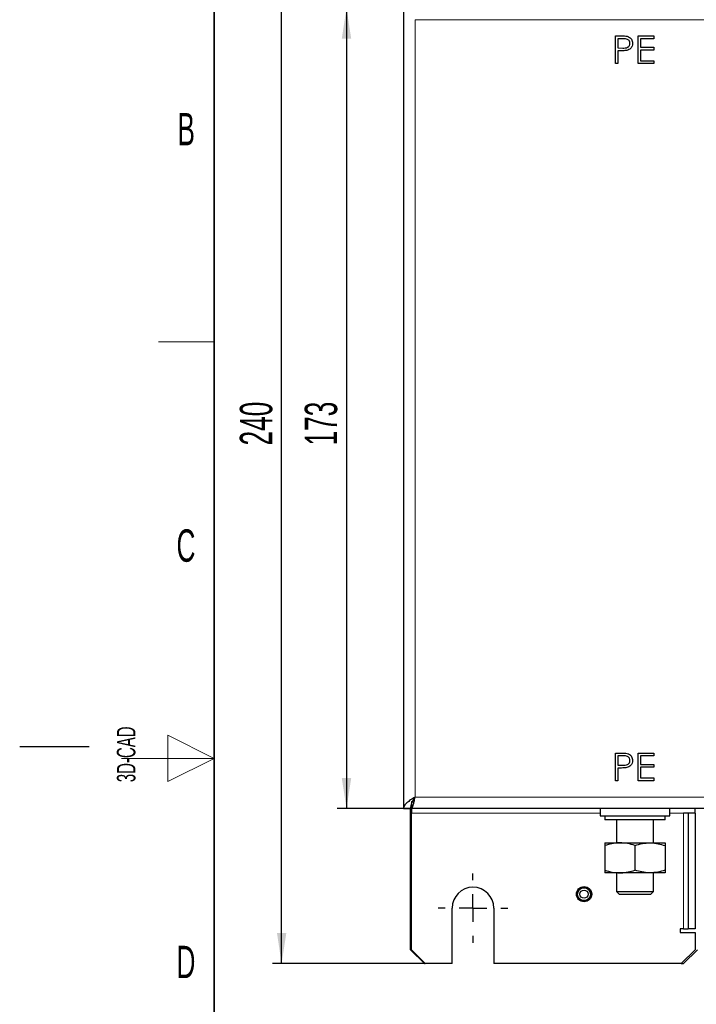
# Model space of a CAD drawing. Header units: millimetres. Extents: x 5 to 418, y 2 to 292.
# Tile 2 of 16: x 5 to 78, y 121 to 227. Entities that reach past the tile are written whole.
import ezdxf

# ---------------------------------------------------------------- set-up
doc = ezdxf.new("R2010")
doc.units = ezdxf.units.MM
doc.layers.add('SLD-0', color=7, linetype='Continuous')
doc.styles.add('SLDTEXTSTYLE0', font='TXT', dxfattribs={"width": 0.605})
doc.dimstyles.new('SLDDIMSTYLE1', dxfattribs={"dimtxt": 3.5, "dimasz": 3.302, "dimexe": 0, "dimexo": 0.0625, "dimgap": 0.875, "dimtad": 1, "dimlfac": 2, "dimrnd": 1e-09, "dimzin": 12, "dimdsep": 46, "dimtxsty": 'SLDTEXTSTYLE0', "dimsah": 1, "dimcen": 0.09, "dimadec": 0, "dimazin": 3, "dimtfac": 1, "dimtofl": 0, "dimtmove": 0, "dimatfit": 3, "dimfxl": 1, "dimfrac": 2, "dimtolj": 1, "dimtzin": 12, "dimarcsym": 0})

# ---------------------------------------------------------------- blocks, each defined once
blk = doc.blocks.new('_D_3')
at = {"layer": 'SLD-0', "color": 7}
for p, q in [((47.31, 228.33), (39.3, 228.33)), ((40.3, 228.33), (40.3, 141.83)), ((47.31, 141.83), (39.3, 141.83))]:
    blk.add_line(p, q, dxfattribs=at)
for points in [[(40.3, 228.33), (39.79, 225.02), (40.81, 225.02)], [(40.3, 141.83), (40.81, 145.13), (39.79, 145.13)]]:
    blk.add_solid(points, dxfattribs=at)
at = {"layer": 'SLD-0', "color": 7, "insert": (35.79, 181.07), "char_height": 3.5, "attachment_point": 1, "rotation": 90, "style": 'SLDTEXTSTYLE0'}
blk.add_mtext('173', dxfattribs=at)
blk = doc.blocks.new('_D_4')
at = {"layer": 'SLD-0', "color": 7}
for p, q in [((48.81, 245.08), (32.29, 245.08)), ((33.29, 125.08), (33.29, 245.08)), ((48.81, 125.08), (32.29, 125.08))]:
    blk.add_line(p, q, dxfattribs=at)
for points in [[(33.29, 245.08), (32.79, 241.77), (33.8, 241.77)], [(33.29, 125.08), (33.8, 128.38), (32.79, 128.38)]]:
    blk.add_solid(points, dxfattribs=at)
at = {"layer": 'SLD-0', "color": 7, "insert": (28.78, 181.07), "char_height": 3.5, "attachment_point": 1, "rotation": 90, "style": 'SLDTEXTSTYLE0'}
blk.add_mtext('240', dxfattribs=at)
blk = doc.blocks.new('SW_CENTERMARKSYMBOL_3')
at = {"layer": 'SLD-0', "color": 0}
for p, q in [((0, 3), (0, 3.75)), ((0, 0), (0, 1.5)), ((-3, 0), (-3.75, 0)), ((0, 0), (-1.5, 0)), ((0, 0), (0, -1.5)), ((0, 0), (1.5, 0)), ((3, 0), (3.75, 0)), ((0, -3), (0, -3.75))]:
    blk.add_line(p, q, dxfattribs=at)

msp = doc.modelspace()

# ---------------------------------------------------------------- linework, layer by layer
at = {"color": 7, "linetype": 'Continuous', "lineweight": 25}
for p, q in [((46.4594, 228.3264), (46.4594, 141.8264)), ((69.344, 225.3264), (69.9324, 225.3264)), ((69.344, 222.3264), (69.344, 225.3264)), ((69.6133, 225.0187), (69.6133, 224.0187)), ((70.1619, 225.0187), (69.6133, 225.0187)), ((71.8056, 225.3264), (73.4979, 225.3264)), ((71.8056, 222.3264), (71.8056, 225.3264)), ((72.0748, 225.0187), (72.0748, 224.0957)), ((73.4979, 225.0187), (72.0748, 225.0187)), ((73.4979, 225.3264), (73.4979, 225.0187)), ((69.6133, 224.0187), (70.1385, 224.0121)), ((69.6133, 223.711), (69.6133, 222.3264)), ((69.8278, 223.711), (69.6133, 223.711)), ((72.0748, 224.0957), (73.4979, 224.0957)), ((72.0748, 223.788), (72.0748, 222.6341)), ((73.4979, 223.788), (72.0748, 223.788)), ((73.4979, 224.0957), (73.4979, 223.788)), ((72.0748, 222.6341), (73.4979, 222.6341)), ((73.4979, 222.6341), (73.4979, 222.3264)), ((69.6133, 222.3264), (69.344, 222.3264)), ((73.4979, 222.3264), (71.8056, 222.3264)), ((69.344, 147.8264), (69.9324, 147.8264)), ((69.344, 144.8264), (69.344, 147.8264)), ((70.1619, 147.5187), (69.6133, 147.5187)), ((69.6133, 147.5187), (69.6133, 146.5187)), ((71.8056, 147.8264), (73.4979, 147.8264)), ((71.8056, 144.8264), (71.8056, 147.8264)), ((72.0748, 147.5187), (72.0748, 146.5957)), ((73.4979, 147.5187), (72.0748, 147.5187)), ((73.4979, 147.8264), (73.4979, 147.5187)), ((69.6133, 146.5187), (70.1385, 146.5121)), ((69.6133, 146.211), (69.6133, 144.8264)), ((69.8278, 146.211), (69.6133, 146.211)), ((72.0748, 146.5957), (73.4979, 146.5957)), ((72.0748, 146.288), (72.0748, 145.1341)), ((73.4979, 146.288), (72.0748, 146.288)), ((73.4979, 146.5957), (73.4979, 146.288)), ((69.6133, 144.8264), (69.344, 144.8264)), ((73.4979, 144.8264), (71.8056, 144.8264)), ((72.0748, 145.1341), (73.4979, 145.1341)), ((73.4979, 145.1341), (73.4979, 144.8264)), ((46.4594, 141.8264), (47.2094, 141.8264)), ((47.2094, 126.5764), (47.2094, 141.8264)), ((47.3094, 142.5764), (47.4207, 142.5764)), ((47.3094, 142.5764), (47.3094, 141.8264)), ((125.6094, 141.8264), (47.3094, 141.8264)), ((47.3094, 141.8264), (47.3094, 141.3264)), ((67.7094, 141.8264), (67.7094, 141.0264)), ((75.2094, 141.0264), (75.2094, 141.8264)), ((77.9594, 141.3264), (77.9594, 141.8264)), ((47.3094, 126.5764), (47.3094, 141.3264)), ((67.7094, 141.0264), (75.2094, 141.0264)), ((68.2094, 141.0264), (68.2094, 140.6264)), ((74.7094, 140.6264), (68.2094, 140.6264)), ((69.4594, 140.6264), (69.4594, 138.1264)), ((73.4594, 138.1264), (73.4594, 140.6264)), ((74.7094, 140.6264), (74.7094, 141.0264)), ((77.2094, 141.3264), (76.7094, 141.3264)), ((77.9594, 141.3264), (77.2094, 141.3264)), ((77.2094, 141.3264), (77.2094, 128.8264)), ((77.9594, 141.3264), (77.9594, 128.8264)), ((68.2094, 138.1264), (69.8344, 138.1264)), ((68.2094, 137.8361), (68.2094, 135.1667)), ((69.8344, 138.1264), (73.0844, 138.1264)), ((71.4594, 137.8361), (71.4594, 135.1667)), ((73.0844, 138.1264), (74.7094, 138.1264)), ((74.7094, 137.8361), (74.7094, 135.1667)), ((69.8344, 134.8764), (68.2094, 134.8764)), ((69.4594, 134.8764), (69.4594, 132.8764)), ((73.0844, 134.8764), (69.8344, 134.8764)), ((74.7094, 134.8764), (73.0844, 134.8764)), ((73.4594, 132.8764), (73.4594, 134.8764)), ((69.4594, 132.8764), (69.7594, 132.5764)), ((69.4594, 132.8764), (73.4594, 132.8764)), ((69.7594, 132.5764), (73.1594, 132.5764)), ((73.1594, 132.5764), (73.4594, 132.8764)), ((51.7094, 125.0764), (51.7094, 131.0764)), ((56.2094, 131.0764), (56.2094, 125.0764)), ((76.3344, 128.8264), (76.3344, 128.4514)), ((76.7094, 128.8264), (76.3344, 128.8264)), ((76.7094, 128.8264), (77.2094, 128.8264)), ((77.9594, 128.8264), (77.2094, 128.8264)), ((76.3344, 128.4514), (77.9594, 128.4514)), ((77.9594, 128.4514), (77.9594, 126.5764)), ((47.2094, 126.5764), (48.7094, 125.0764)), ((47.3094, 126.5764), (48.8094, 125.0764)), ((76.4594, 125.0764), (77.9594, 126.5764)), ((76.7094, 125.0764), (78.2094, 126.5764)), ((48.7094, 125.0764), (48.8094, 125.0764)), ((51.7094, 125.0764), (48.8094, 125.0764)), ((76.4594, 125.0764), (56.2094, 125.0764)), ((76.4594, 125.0764), (76.7094, 125.0764))]:
    msp.add_line(p, q, dxfattribs=at)
at = {"color": 7, "linetype": 'Continuous', "lineweight": 18}
for p, q in [((47.7094, 227.0764), (47.7094, 143.0764)), ((125.2094, 227.0764), (47.7094, 227.0764)), ((125.2094, 143.0764), (47.7094, 143.0764)), ((47.3094, 141.3264), (67.7094, 141.3264)), ((75.2094, 141.3264), (76.7094, 141.3264)), ((76.7094, 141.3264), (76.7094, 128.8264))]:
    msp.add_line(p, q, dxfattribs=at)
at = {"color": 7, "linetype": 'Continuous', "lineweight": 25}
for radius in [0.825, 0.7375, 0.6973, 0.4375]:
    msp.add_circle((65.9594, 132.5764), radius, dxfattribs=at)
msp.add_arc((53.9594, 131.0764), 2.25, 0, 180, dxfattribs=at)
for points, knots in [([(69.9324, 225.3264), (70.0606, 225.3268), (70.2895, 225.3276), (70.5161, 225.2955), (70.6157, 225.2814)], [0, 0, 0, 0, 0.56031372, 1, 1, 1, 1]), ([(70.1385, 224.0121), (70.2265, 224.0137), (70.4022, 224.0169), (70.6249, 224.0594), (70.7714, 224.1609), (70.8874, 224.2983), (70.9076, 224.4318), (70.921, 224.5205)], [0, 0, 0, 0, 0.25111512, 0.50102497, 0.62634536, 0.75168467, 1, 1, 1, 1]), ([(70.921, 224.5205), (70.9075, 224.6067), (70.8872, 224.7363), (70.7766, 224.8716), (70.5644, 225.023), (70.3407, 225.0206), (70.1619, 225.0187)], [0, 0, 0, 0, 0.24902563, 0.37473354, 0.50040774, 1, 1, 1, 1]), ([(71.1902, 224.5217), (71.1831, 224.4228), (71.1688, 224.2252), (71.0184, 223.9845), (70.8141, 223.8292), (70.6658, 223.7833), (70.5916, 223.7603)], [0, 0, 0, 0, 0.28009888, 0.55932385, 0.77945788, 1, 1, 1, 1]), ([(70.6157, 225.2814), (70.7068, 225.2484), (70.889, 225.1825), (71.0783, 224.9802), (71.1767, 224.7492), (71.1857, 224.5976), (71.1902, 224.5217)], [0, 0, 0, 0, 0.27971992, 0.55939488, 0.77950645, 1, 1, 1, 1]), ([(70.5916, 223.7603), (70.4496, 223.7425), (70.196, 223.7105), (69.9403, 223.7109), (69.8278, 223.711)], [0, 0, 0, 0, 0.55969422, 1, 1, 1, 1]), ([(69.9324, 147.8264), (70.0606, 147.8268), (70.2895, 147.8276), (70.5161, 147.7955), (70.6157, 147.7814)], [0, 0, 0, 0, 0.56031372, 1, 1, 1, 1]), ([(70.1385, 146.5121), (70.2265, 146.5137), (70.4022, 146.5169), (70.6249, 146.5594), (70.7714, 146.6609), (70.8874, 146.7983), (70.9076, 146.9318), (70.921, 147.0205)], [0, 0, 0, 0, 0.25111512, 0.50102497, 0.62634536, 0.75168467, 1, 1, 1, 1]), ([(70.921, 147.0205), (70.9075, 147.1067), (70.8872, 147.2363), (70.7766, 147.3716), (70.5644, 147.523), (70.3407, 147.5206), (70.1619, 147.5187)], [0, 0, 0, 0, 0.24902563, 0.37473354, 0.50040774, 1, 1, 1, 1]), ([(71.1902, 147.0217), (71.1831, 146.9228), (71.1688, 146.7252), (71.0184, 146.4845), (70.8141, 146.3292), (70.6658, 146.2833), (70.5916, 146.2603)], [0, 0, 0, 0, 0.28009888, 0.55932385, 0.77945788, 1, 1, 1, 1]), ([(70.6157, 147.7814), (70.7068, 147.7484), (70.889, 147.6825), (71.0783, 147.4802), (71.1767, 147.2492), (71.1857, 147.0976), (71.1902, 147.0217)], [0, 0, 0, 0, 0.27971992, 0.55939488, 0.77950645, 1, 1, 1, 1]), ([(70.5916, 146.2603), (70.4496, 146.2425), (70.196, 146.2105), (69.9403, 146.2109), (69.8278, 146.211)], [0, 0, 0, 0, 0.55969422, 1, 1, 1, 1]), ([(47.3094, 141.8264), (47.3352, 141.8377), (47.3902, 141.8617), (47.4745, 142.0618), (47.5622, 142.3791), (47.6406, 142.7387), (47.6896, 142.979), (47.7094, 143.0764)], [0, 0, 0, 0, 0.19356303, 0.41264445, 0.63173247, 0.85082036, 1, 1, 1, 1]), ([(47.4791, 142.6888), (47.4869, 142.6966), (47.5268, 142.7366), (47.5989, 142.8642), (47.6681, 142.9952), (47.7048, 143.0673), (47.7094, 143.0764)], [0, 0, 0, 0, 0.10163254, 0.52038022, 0.93912811, 1, 1, 1, 1]), ([(69.8344, 138.1264), (69.7959, 138.1261), (69.2471, 138.122), (68.7094, 137.9739), (68.2094, 137.8361)], [0, 0, 0, 0, 0.070214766, 1, 1, 1, 1]), ([(68.2094, 138.1264), (68.2094, 138.0913), (68.2094, 138.0458), (68.2094, 137.8749), (68.2094, 137.8361)], [0, 0, 0, 0, 0.773097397, 1, 1, 1, 1]), ([(71.4594, 137.8361), (71.1955, 137.9173), (70.6629, 138.081), (70.1122, 138.1112), (69.8344, 138.1264)], [0, 0, 0, 0, 0.495457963, 1, 1, 1, 1]), ([(71.4594, 137.8361), (71.7233, 137.9173), (72.256, 138.081), (72.8066, 138.1112), (73.0844, 138.1264)], [0, 0, 0, 0, 0.495457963, 1, 1, 1, 1]), ([(73.0844, 138.1264), (73.1229, 138.1261), (73.6717, 138.122), (74.2094, 137.9739), (74.7094, 137.8361)], [0, 0, 0, 0, 0.070214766, 1, 1, 1, 1]), ([(74.7094, 138.1264), (74.7094, 138.0913), (74.7094, 138.0458), (74.7094, 137.8749), (74.7094, 137.8361)], [0, 0, 0, 0, 0.773097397, 1, 1, 1, 1]), ([(68.2094, 135.1667), (68.4733, 135.0856), (69.006, 134.9218), (69.5566, 134.8916), (69.8344, 134.8764)], [0, 0, 0, 0, 0.49545796, 1, 1, 1, 1]), ([(68.2094, 135.1667), (68.2094, 135.1279), (68.2094, 134.9571), (68.2094, 134.9116), (68.2094, 134.8764)], [0, 0, 0, 0, 0.226902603, 1, 1, 1, 1]), ([(69.8344, 134.8764), (69.8729, 134.8767), (70.4217, 134.8808), (70.9594, 135.029), (71.4594, 135.1667)], [0, 0, 0, 0, 0.07021477, 1, 1, 1, 1]), ([(73.0844, 134.8764), (73.0459, 134.8767), (72.4971, 134.8808), (71.9594, 135.029), (71.4594, 135.1667)], [0, 0, 0, 0, 0.070214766, 1, 1, 1, 1]), ([(74.7094, 135.1667), (74.4455, 135.0856), (73.9129, 134.9218), (73.3622, 134.8916), (73.0844, 134.8764)], [0, 0, 0, 0, 0.49545796, 1, 1, 1, 1]), ([(74.7094, 135.1667), (74.7094, 135.1279), (74.7094, 134.9571), (74.7094, 134.9116), (74.7094, 134.8764)], [0, 0, 0, 0, 0.226902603, 1, 1, 1, 1])]:
    msp.add_open_spline(points, degree=3, knots=knots, dxfattribs=at)
for points in [[(47.7094, 143.0764), (47.5456, 142.9723), (47.218, 142.7639), (46.8048, 142.4514), (46.5158, 142.1389), (46.4782, 141.9306), (46.4594, 141.8264)], [(47.7094, 143.0764), (47.6439, 142.9723), (47.5129, 142.7639), (47.3476, 142.4514), (47.232, 142.1389), (47.2169, 141.9306), (47.2094, 141.8264)]]:
    msp.add_open_spline(points, degree=3, dxfattribs=at)
at = {"layer": 'SLD-0', "lineweight": 35}
msp.add_line((26, 282.5), (26, 12), dxfattribs=at)
at = {"layer": 'SLD-0', "lineweight": 18}
for p, q in [((20, 192.25), (26, 192.25)), ((26, 147.25), (21, 149.75)), ((21, 149.75), (21, 144.75)), ((16, 147.25), (26, 147.25)), ((21, 144.75), (26, 147.25))]:
    msp.add_line(p, q, dxfattribs=at)
at = {"layer": 'SLD-0'}
msp.add_line((12.5, 148.5), (5, 148.5), dxfattribs=at)

# ---------------------------------------------------------------- block references
at = {"layer": 'SLD-0', "color": 7}
msp.add_blockref('SW_CENTERMARKSYMBOL_3', (53.9594, 131.0764), dxfattribs=at)

# ---------------------------------------------------------------- texts
at = {"layer": 'SLD-0', "char_height": 3.5, "attachment_point": 2, "style": 'SLDTEXTSTYLE0'}
for s, insert in [('B', (22.9816, 217.0011)), ('C', (22.9597, 172.0011)), ('D', (22.9597, 127.0011))]:
    msp.add_mtext(s, dxfattribs=dict(at, insert=insert))
at = {"layer": 'SLD-0', "insert": (15.4939, 144.6806), "char_height": 2, "attachment_point": 1, "rotation": 90, "style": 'SLDTEXTSTYLE0'}
msp.add_mtext('3D-CAD', dxfattribs=at)

# ---------------------------------------------------------------- dimensions: what is measured, and where the dimension line sits
at = {"layer": 'SLD-0', "color": 7}
for base, p1, p2, picture, middle in [((33.2937, 245.0764), (48.8094, 125.0764), (48.8094, 245.0764), '_D_4', (33.2937, 185.0764)), ((40.2983, 141.8264), (47.3094, 228.3264), (47.3094, 141.8264), '_D_3', (40.2983, 185.0764))]:
    dim = msp.add_linear_dim(base=base, p1=p1, p2=p2, angle=90, dimstyle='SLDDIMSTYLE1', dxfattribs=at)
    dim.commit()
    dim.dimension.update_dxf_attribs({"geometry": picture, "text_midpoint": middle, "dimtype": 160})

doc.saveas('drawing.dxf')
